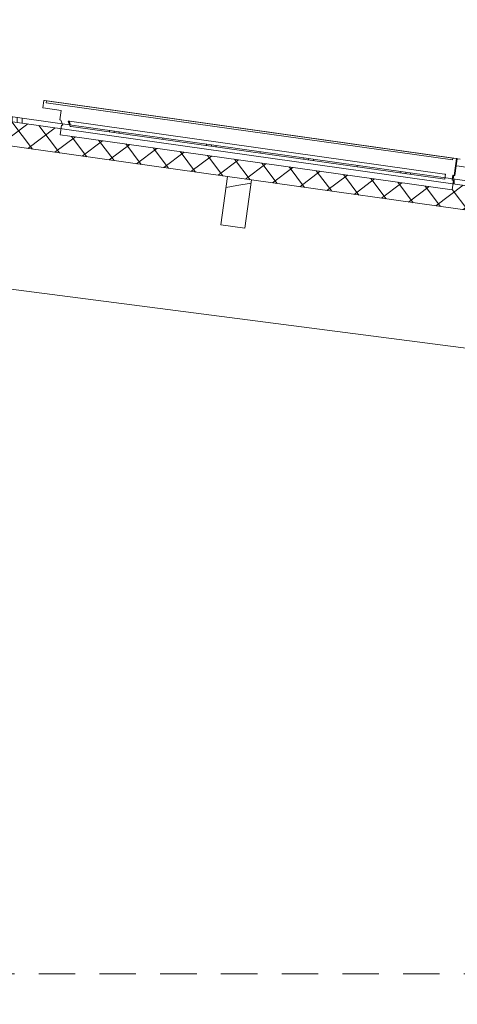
# Model space of a CAD drawing. Header units: metres. Extents: x -69 to 133, y -8 to 26.
# Tile 95 of 103: x 108.76 to 110.56, y 3.23 to 7.28. Entities that reach past the tile are written whole.
import ezdxf

# ---------------------------------------------------------------- set-up
doc = ezdxf.new("R2010")
doc.units = ezdxf.units.M
doc.header["$MEASUREMENT"] = 0
doc.linetypes.add('Öffnungslinie Tür Fenster', pattern=[0.23, 0.15, -0.08])
for name, color, linetype in [('20 Decke', 7, 'Continuous'), ('20 Träger', 7, 'Continuous'), ('30 Dachaufbau', 7, 'Continuous'), ('30 Dachkonstruktion massiv', 7, 'Continuous'), ('70 PV-Anlage', 7, 'Continuous'), ('94 Genehmigungsplanung Bemaßung', 7, 'Continuous')]:
    doc.layers.add(name, color=color, linetype=linetype)
doc.styles.add('ERSTELLTER_STIL_2', font='arial.ttf')
doc.dimstyles.new('ERSTELLTER_STIL__1', dxfattribs={"dimtxt": 0.25, "dimasz": 0.19, "dimexe": 0.18, "dimexo": 0.1, "dimgap": 0, "dimtad": 1, "dimzin": 0, "dimdsep": 46, "dimtxsty": 'ERSTELLTER_STIL_2', "dimblk": 'ARROWHEAD_6', "dimblk1": 'ARROWHEAD_6', "dimblk2": 'ARROWHEAD_6', "dimcen": 0.09, "dimclrd": 7, "dimclre": 7, "dimclrt": 7, "dimazin": 0, "dimtfac": 1, "dimtdec": 4, "dimtmove": 0, "dimatfit": 3, "dimfxl": 1, "dimtolj": 1, "dimtzin": 0, "dimarcsym": 0})
doc.dimstyles.new('ERSTELLTER_STIL__2', dxfattribs={"dimtxt": 0.25, "dimasz": 0.19, "dimexe": 0.18, "dimexo": 0.1, "dimgap": 0, "dimtad": 1, "dimtih": 1, "dimtoh": 1, "dimzin": 0, "dimdsep": 46, "dimtxsty": 'ERSTELLTER_STIL_2', "dimblk": 'ARROWHEAD_6', "dimblk1": 'ARROWHEAD_6', "dimblk2": 'ARROWHEAD_6', "dimcen": 0.09, "dimclrd": 7, "dimclre": 7, "dimclrt": 7, "dimazin": 0, "dimtfac": 1, "dimtdec": 4, "dimtmove": 0, "dimatfit": 3, "dimfxl": 1, "dimtolj": 1, "dimtzin": 0, "dimarcsym": 0})
pattern_1 = [(90, (-33214.83102, 0), (-0.4, 0), []), (90, (-33214.85102, 0), (-0.4, 0), []), (90, (-33214.87102, 0), (-0.4, 0), []), (90, (-33214.65102, 1), (-0.2, 0), [])]

# ---------------------------------------------------------------- blocks, each defined once
blk = doc.blocks.new('*X56', base_point=(-33214.851, 0))
at = {"layer": '30 Dachkonstruktion massiv', "color": 98, "linetype": 'Continuous', "lineweight": 13, "true_color": 0x000100}
for p, q in [((109.6532, 6.5952), (109.6093, 6.5878)), ((109.7127, 6.6052), (109.6532, 6.5952))]:
    blk.add_line(p, q, dxfattribs=at)
blk = doc.blocks.new('*D76', base_point=(-33214.851, 0))
at = {"layer": '94 Genehmigungsplanung Bemaßung', "color": 7, "linetype": 'Continuous', "lineweight": 13}
for p, q in [((98.4284, 9.0585), (98.4284, 9.4335)), ((114.2584, 9.0585), (114.2584, 9.4335)), ((98.5284, 9.346), (98.3284, 9.146)), ((114.1584, 9.146), (114.3584, 9.346)), ((98.2784, 9.246), (98.4284, 9.246)), ((98.4284, 9.246), (114.2584, 9.246)), ((114.2584, 9.246), (114.4084, 9.246))]:
    blk.add_line(p, q, dxfattribs=at)
at = {"layer": '94 Genehmigungsplanung Bemaßung', "color": 7, "lineweight": 13, "insert": (105.9144, 9.296), "char_height": 0.25, "attachment_point": 7, "style": 'ERSTELLTER_STIL_2'}
blk.add_mtext('\\A1;{\\pql;\\fArial|b0|i0|c0|p0;\\W1.000000;15,83}', dxfattribs=at)
blk = doc.blocks.new('ARROWHEAD_6')
at = {"color": 0, "linetype": 'Continuous', "lineweight": 0}
for p, q in [((-0.5, -0.5), (0.5, 0.5)), ((0, 0), (-1, 0))]:
    blk.add_line(p, q, dxfattribs=at)
blk = doc.blocks.new('*D79', base_point=(-33214.851, 0))
at = {"layer": '94 Genehmigungsplanung Bemaßung', "color": 7, "linetype": 'Continuous', "lineweight": 13}
for p, q in [((106.3384, 8.2585), (106.3384, 8.6335)), ((114.248, 8.2585), (114.248, 8.6335)), ((106.4384, 8.546), (106.2384, 8.346)), ((114.148, 8.346), (114.348, 8.546)), ((106.3384, 8.446), (114.248, 8.446)), ((114.248, 8.446), (114.398, 8.446))]:
    blk.add_line(p, q, dxfattribs=at)
at = {"layer": '94 Genehmigungsplanung Bemaßung', "color": 7, "lineweight": 13, "insert": (109.9595, 8.496), "char_height": 0.25, "attachment_point": 7, "style": 'ERSTELLTER_STIL_2'}
blk.add_mtext('\\A1;{\\pql;\\fArial|b0|i0|c0|p0;\\W1.000000;7,91}', dxfattribs=at)
blk = doc.blocks.new('*D86', base_point=(-33214.851, 0))
at = {"layer": '94 Genehmigungsplanung Bemaßung', "color": 7, "linetype": 'Continuous', "lineweight": 13}
for p, q in [((104.5553, 3.45), (104.7553, 3.25)), ((104.6553, 2.26), (104.6553, 3.35)), ((104.5553, 2.36), (104.7553, 2.16)), ((104.8428, 2.26), (104.4678, 2.26))]:
    blk.add_line(p, q, dxfattribs=at)
at = {"layer": '94 Genehmigungsplanung Bemaßung', "color": 7, "lineweight": 13, "insert": (104.6053, 2.4714), "char_height": 0.25, "attachment_point": 7, "rotation": 90, "style": 'ERSTELLTER_STIL_2'}
blk.add_mtext('\\A1;{\\pql;\\fArial|b0|i0|c0|p0;\\W1.000000;1,09}', dxfattribs=at)
blk = doc.blocks.new('*D87', base_point=(-33214.851, 0))
at = {"layer": '94 Genehmigungsplanung Bemaßung', "color": 7, "linetype": 'Continuous', "lineweight": 13}
for p, q in [((104.6553, 5.86), (104.6553, 6.01)), ((104.7553, 5.76), (104.5553, 5.96)), ((104.8428, 5.86), (104.4678, 5.86)), ((104.6553, 3.35), (104.6553, 5.86)), ((104.5553, 3.45), (104.7553, 3.25)), ((104.8428, 3.35), (104.4678, 3.35)), ((104.6553, 2.26), (104.6553, 3.35))]:
    blk.add_line(p, q, dxfattribs=at)
at = {"layer": '94 Genehmigungsplanung Bemaßung', "color": 7, "lineweight": 13, "insert": (104.6053, 4.2713), "char_height": 0.25, "attachment_point": 7, "rotation": 90, "style": 'ERSTELLTER_STIL_2'}
blk.add_mtext('\\A1;{\\pql;\\fArial|b0|i0|c0|p0;\\W1.000000;2,51}', dxfattribs=at)

msp = doc.modelspace()

# ---------------------------------------------------------------- hatches: boundary and pattern name
at = {"layer": '30 Dachaufbau', "linetype": 'Continuous', "lineweight": 13, "true_color": 0x000100}
h = msp.add_hatch(dxfattribs=at)
h.set_pattern_fill('Metall__Zinkblech_0001', color=98, style=0, pattern_type=2)
h.set_pattern_definition(pattern_1)
h.paths.add_polyline_path([(106.3384, 7.2143), (106.3384, 7.1941), (108.93, 6.8299), (108.932, 6.8442), (108.9368, 6.8435), (108.9346, 6.8494)])
at = {"layer": '30 Dachaufbau', "linetype": 'Continuous', "lineweight": 18}
h = msp.add_hatch(dxfattribs=at)
h.set_pattern_fill('Dämmung__hart_1_0001', color=8, style=0, pattern_type=2)
h.set_pattern_definition([(37, (-33214.85102, 0), (-0.04814520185, 0.0638908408), []), (127, (-33214.85102, 0), (0.0638908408, 0.04814520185), [])])
h.paths.add_polyline_path([(106.3384, 7.0931), (114.7965, 5.9044), (114.8104, 6.0035), (113.9501, 6.1244), (113.9466, 6.099), (112.333, 6.3258), (112.3366, 6.3511), (112.2469, 6.3637), (112.2433, 6.3384), (110.6297, 6.5652), (110.6333, 6.5905), (110.5436, 6.6031), (110.54, 6.5778), (108.9265, 6.8046), (108.93, 6.8299), (106.3384, 7.1941)])
at = {"layer": '30 Dachaufbau', "linetype": 'Continuous', "lineweight": 13, "true_color": 0x000100}
h = msp.add_hatch(dxfattribs=at)
h.set_pattern_fill('Metall__Zinkblech_0001', color=98, style=0, pattern_type=2)
h.set_pattern_definition(pattern_1)
h.paths.add_polyline_path([(108.9648, 6.8452), (108.9669, 6.8393), (110.5109, 6.6223), (110.5117, 6.6278)])
h = msp.add_hatch(dxfattribs=at)
h.set_pattern_fill('Metall__Zinkblech_0001', color=98, style=0, pattern_type=2)
h.set_pattern_definition(pattern_1)
h.paths.add_polyline_path([(110.5414, 6.6236), (110.5407, 6.6181), (110.5456, 6.6174), (110.5436, 6.6031), (110.6333, 6.5905), (110.6353, 6.6048), (110.64, 6.6041), (110.6379, 6.6101)])

# ---------------------------------------------------------------- linework, layer by layer
at = {"layer": '20 Decke', "color": 7, "linetype": 'Öffnungslinie Tür Fenster', "lineweight": 13}
msp.add_line((99.0884, 3.35), (113.5522, 3.35), dxfattribs=at)
at = {"layer": '20 Träger', "color": 7, "linetype": 'Continuous', "lineweight": 18}
msp.add_line((106.3384, 6.4774), (113.5884, 5.5396), dxfattribs=at)
at = {"layer": '30 Dachaufbau', "color": 7, "linetype": 'Continuous', "lineweight": 13}
for p, q in [((106.3384, 7.2143), (114.8132, 6.0233)), ((106.3384, 7.1941), (114.8104, 6.0035)), ((108.6649, 6.7662), (109.6156, 6.6326)), ((109.6156, 6.6326), (109.7146, 6.6186)), ((109.7146, 6.6186), (110.6653, 6.485))]:
    msp.add_line(p, q, dxfattribs=at)
at = {"layer": '30 Dachkonstruktion massiv', "color": 7, "linetype": 'Continuous', "lineweight": 13}
for p, q in [((109.6156, 6.6326), (109.5878, 6.4345)), ((109.7146, 6.6186), (109.6868, 6.4206)), ((109.5878, 6.4345), (109.6868, 6.4206))]:
    msp.add_line(p, q, dxfattribs=at)
at = {"layer": '70 PV-Anlage', "color": 7, "linetype": 'Continuous', "lineweight": 13}
for p, q in [((108.8583, 6.9454), (108.8542, 6.9157)), ((108.8583, 6.9454), (108.8584, 6.9454)), ((108.8583, 6.9454), (108.8697, 6.9438)), ((108.8584, 6.9454), (108.8698, 6.9438)), ((108.8584, 6.9454), (108.8586, 6.9454)), ((108.8586, 6.9454), (108.8699, 6.9438)), ((108.8586, 6.9454), (108.8587, 6.9454)), ((108.8587, 6.9454), (108.87, 6.9438)), ((108.8587, 6.9454), (108.8588, 6.9454)), ((108.8588, 6.9454), (108.8702, 6.9438)), ((108.8588, 6.9454), (108.8589, 6.9454)), ((108.8589, 6.9454), (108.8703, 6.9438)), ((108.8589, 6.9454), (108.859, 6.9454)), ((108.859, 6.9454), (108.8704, 6.9438)), ((108.859, 6.9454), (108.8591, 6.9454)), ((108.8591, 6.9454), (108.8705, 6.9438)), ((108.8591, 6.9454), (108.8592, 6.9454)), ((108.8592, 6.9454), (108.8706, 6.9438)), ((108.8592, 6.9454), (108.8593, 6.9454)), ((108.8593, 6.9454), (108.8707, 6.9438)), ((108.8593, 6.9454), (108.8594, 6.9454)), ((108.8594, 6.9454), (108.8708, 6.9438)), ((108.8594, 6.9454), (108.8595, 6.9454)), ((108.8595, 6.9454), (108.8709, 6.9438)), ((108.8595, 6.9454), (108.8596, 6.9454)), ((108.8596, 6.9454), (108.871, 6.9438)), ((108.8596, 6.9454), (108.8597, 6.9454)), ((108.8597, 6.9454), (108.8711, 6.9438)), ((108.8597, 6.9454), (108.8599, 6.9454)), ((108.8599, 6.9454), (108.8712, 6.9438)), ((108.8599, 6.9454), (108.86, 6.9454)), ((108.86, 6.9454), (108.8714, 6.9438)), ((108.86, 6.9454), (108.8601, 6.9454)), ((108.8601, 6.9454), (108.8715, 6.9438)), ((108.8601, 6.9454), (108.8602, 6.9454)), ((108.8602, 6.9454), (108.8716, 6.9438)), ((108.8602, 6.9454), (108.8603, 6.9454)), ((108.8603, 6.9454), (108.8717, 6.9438)), ((108.8603, 6.9454), (108.8604, 6.9454)), ((108.8604, 6.9454), (108.8718, 6.9438)), ((108.8604, 6.9454), (108.8605, 6.9454)), ((108.8605, 6.9454), (108.8719, 6.9438)), ((108.8605, 6.9454), (108.8606, 6.9454)), ((108.8606, 6.9454), (108.872, 6.9438)), ((108.8606, 6.9454), (108.8607, 6.9454)), ((108.8607, 6.9454), (108.8721, 6.9438)), ((108.8607, 6.9454), (108.8608, 6.9454)), ((108.8608, 6.9454), (108.8722, 6.9438)), ((108.8608, 6.9454), (108.8609, 6.9454)), ((108.8609, 6.9454), (108.8723, 6.9438)), ((108.8609, 6.9454), (108.861, 6.9454)), ((108.861, 6.9454), (108.8724, 6.9438)), ((108.861, 6.9454), (108.8612, 6.9454)), ((108.8612, 6.9454), (108.8725, 6.9438)), ((108.8612, 6.9454), (108.8613, 6.9454)), ((108.8613, 6.9454), (108.8727, 6.9438)), ((108.8613, 6.9454), (108.8614, 6.9454)), ((108.8614, 6.9454), (108.8728, 6.9438)), ((108.8614, 6.9454), (108.8615, 6.9454)), ((108.8615, 6.9454), (108.8729, 6.9438)), ((108.8615, 6.9454), (108.8616, 6.9454)), ((108.8616, 6.9454), (108.873, 6.9438)), ((108.8616, 6.9454), (108.8617, 6.9454)), ((108.8617, 6.9454), (108.8731, 6.9438)), ((108.8617, 6.9454), (108.8618, 6.9454)), ((108.8618, 6.9454), (108.8732, 6.9438)), ((108.8697, 6.9438), (108.8687, 6.9364)), ((108.8687, 6.9364), (110.5422, 6.7012)), ((110.5433, 6.7086), (108.8697, 6.9438)), ((108.8698, 6.9438), (108.8697, 6.9438)), ((110.5434, 6.7086), (108.8698, 6.9438)), ((108.8699, 6.9438), (108.8698, 6.9438)), ((110.5435, 6.7086), (108.8699, 6.9438)), ((108.87, 6.9438), (108.8699, 6.9438)), ((110.5436, 6.7086), (108.87, 6.9438)), ((108.8702, 6.9438), (108.8701, 6.9438)), ((110.5437, 6.7086), (108.8702, 6.9438)), ((108.8703, 6.9438), (108.8702, 6.9438)), ((110.5438, 6.7086), (108.8703, 6.9438)), ((108.8704, 6.9438), (108.8703, 6.9438)), ((110.5439, 6.7086), (108.8704, 6.9438)), ((108.8705, 6.9438), (108.8704, 6.9438)), ((110.544, 6.7086), (108.8705, 6.9438)), ((108.8706, 6.9438), (108.8705, 6.9438)), ((110.5441, 6.7086), (108.8706, 6.9438)), ((108.8707, 6.9438), (108.8706, 6.9438)), ((110.5443, 6.7086), (108.8707, 6.9438)), ((108.8708, 6.9438), (108.8707, 6.9438)), ((110.5444, 6.7086), (108.8708, 6.9438)), ((108.8709, 6.9438), (108.8708, 6.9438)), ((110.5445, 6.7086), (108.8709, 6.9438)), ((108.871, 6.9438), (108.8709, 6.9438)), ((110.5446, 6.7086), (108.871, 6.9438)), ((108.8711, 6.9438), (108.871, 6.9438)), ((110.5447, 6.7086), (108.8711, 6.9438)), ((108.8712, 6.9438), (108.8711, 6.9438)), ((110.5448, 6.7086), (108.8712, 6.9438)), ((108.8714, 6.9438), (108.8712, 6.9438)), ((110.5449, 6.7086), (108.8714, 6.9438)), ((108.8715, 6.9438), (108.8714, 6.9438)), ((110.545, 6.7086), (108.8715, 6.9438)), ((108.8716, 6.9438), (108.8715, 6.9438)), ((110.5451, 6.7086), (108.8716, 6.9438)), ((108.8717, 6.9438), (108.8716, 6.9438)), ((110.5452, 6.7086), (108.8717, 6.9438)), ((108.8718, 6.9438), (108.8717, 6.9438)), ((110.5453, 6.7086), (108.8718, 6.9438)), ((108.8719, 6.9438), (108.8718, 6.9438)), ((110.5454, 6.7086), (108.8719, 6.9438)), ((108.872, 6.9438), (108.8719, 6.9438)), ((110.5456, 6.7086), (108.872, 6.9438)), ((108.8721, 6.9438), (108.872, 6.9438)), ((110.5457, 6.7086), (108.8721, 6.9438)), ((108.8722, 6.9438), (108.8721, 6.9438)), ((110.5458, 6.7086), (108.8722, 6.9438)), ((108.8723, 6.9438), (108.8722, 6.9438)), ((110.5459, 6.7086), (108.8723, 6.9438)), ((108.8724, 6.9438), (108.8723, 6.9438)), ((110.546, 6.7086), (108.8724, 6.9438)), ((108.8725, 6.9438), (108.8724, 6.9438)), ((110.5461, 6.7086), (108.8725, 6.9438)), ((108.8727, 6.9438), (108.8725, 6.9438)), ((110.5462, 6.7086), (108.8727, 6.9438)), ((108.8728, 6.9438), (108.8727, 6.9438)), ((110.5463, 6.7086), (108.8728, 6.9438)), ((108.8729, 6.9438), (108.8728, 6.9438)), ((110.5464, 6.7086), (108.8729, 6.9438)), ((108.873, 6.9438), (108.8729, 6.9438)), ((110.5465, 6.7086), (108.873, 6.9438)), ((108.8731, 6.9438), (108.873, 6.9438)), ((110.5466, 6.7086), (108.8731, 6.9438)), ((108.8732, 6.9438), (108.8731, 6.9438)), ((110.5467, 6.7086), (108.8732, 6.9438)), ((108.9299, 6.9051), (108.9243, 6.8654)), ((108.9243, 6.8654), (108.9291, 6.8648)), ((108.9291, 6.8648), (108.9368, 6.8435)), ((108.9592, 6.8605), (108.9669, 6.8393)), ((108.9593, 6.8605), (108.9649, 6.8452)), ((108.9595, 6.8605), (108.965, 6.8452)), ((108.9596, 6.8605), (108.9651, 6.8452)), ((108.9597, 6.8605), (108.9652, 6.8451)), ((108.9598, 6.8605), (108.9654, 6.8451)), ((108.9599, 6.8604), (108.9655, 6.8451)), ((108.96, 6.8604), (108.9656, 6.8451)), ((108.9601, 6.8604), (108.9657, 6.8451)), ((108.9603, 6.8604), (108.9658, 6.8451)), ((108.9604, 6.8604), (108.9659, 6.845)), ((108.9605, 6.8604), (108.966, 6.845)), ((108.9606, 6.8603), (108.9661, 6.845)), ((108.9607, 6.8603), (108.9663, 6.845)), ((108.9608, 6.8603), (108.9664, 6.845)), ((108.9609, 6.8603), (108.9665, 6.845)), ((108.9611, 6.8603), (108.9666, 6.8449)), ((108.9612, 6.8603), (108.9667, 6.8449)), ((108.9613, 6.8603), (108.9668, 6.8449)), ((108.9614, 6.8602), (108.9669, 6.8449)), ((108.9615, 6.8602), (108.9671, 6.8449)), ((108.9616, 6.8602), (108.9672, 6.8449)), ((108.9617, 6.8602), (108.9673, 6.8449)), ((108.9619, 6.8602), (108.9674, 6.8448)), ((108.962, 6.8602), (108.9675, 6.8448)), ((108.9621, 6.8601), (108.9676, 6.8448)), ((108.9622, 6.8601), (108.9677, 6.8448)), ((108.9623, 6.8601), (108.9679, 6.8448)), ((108.9624, 6.8601), (108.968, 6.8448)), ((108.9625, 6.8601), (108.9681, 6.8447)), ((108.9627, 6.8601), (108.9682, 6.8447)), ((108.9628, 6.86), (108.9683, 6.8447)), ((108.9629, 6.86), (108.9684, 6.8447)), ((108.932, 6.8442), (108.9265, 6.8046)), ((108.932, 6.8442), (108.9368, 6.8435)), ((108.9649, 6.8452), (108.9649, 6.8452)), ((108.9649, 6.8452), (108.9649, 6.8452)), ((108.9649, 6.8452), (108.9649, 6.8452)), ((108.965, 6.8452), (108.965, 6.8452)), ((108.965, 6.8452), (108.965, 6.8452)), ((108.965, 6.8452), (108.965, 6.8452)), ((108.9651, 6.8452), (108.9651, 6.8452)), ((108.9651, 6.8452), (108.9651, 6.8452)), ((108.9651, 6.8452), (108.9651, 6.8452)), ((108.9652, 6.8451), (108.9652, 6.8451)), ((108.9652, 6.8451), (108.9652, 6.8451)), ((108.9652, 6.8451), (108.9652, 6.8451)), ((108.9654, 6.8451), (108.9654, 6.8451)), ((108.9654, 6.8451), (108.9654, 6.8451)), ((108.9654, 6.8451), (108.9654, 6.8451)), ((108.9655, 6.8451), (108.9655, 6.8451)), ((108.9655, 6.8451), (108.9655, 6.8451)), ((108.9655, 6.8451), (108.9655, 6.8451)), ((108.9656, 6.8451), (108.9656, 6.8451)), ((108.9656, 6.8451), (108.9656, 6.8451)), ((108.9656, 6.8451), (108.9656, 6.8451)), ((108.9657, 6.8451), (108.9657, 6.8451)), ((108.9657, 6.8451), (108.9657, 6.8451)), ((108.9657, 6.8451), (108.9657, 6.8451)), ((108.9658, 6.8451), (108.9658, 6.8451)), ((108.9658, 6.8451), (108.9658, 6.8451)), ((108.9658, 6.8451), (108.9658, 6.8451)), ((108.9659, 6.845), (108.9659, 6.845)), ((108.9659, 6.845), (108.9659, 6.845)), ((108.9659, 6.845), (108.9659, 6.845)), ((108.966, 6.845), (108.966, 6.845)), ((108.966, 6.845), (108.966, 6.845)), ((108.966, 6.845), (108.966, 6.845)), ((108.9662, 6.845), (108.9662, 6.845)), ((108.9662, 6.845), (108.9662, 6.845)), ((108.9662, 6.845), (108.9662, 6.845)), ((108.9663, 6.845), (108.9663, 6.845)), ((108.9663, 6.845), (108.9663, 6.845)), ((108.9663, 6.845), (108.9663, 6.845)), ((108.9664, 6.845), (108.9664, 6.845)), ((108.9664, 6.845), (108.9664, 6.845)), ((108.9664, 6.845), (108.9664, 6.845)), ((108.9665, 6.845), (108.9665, 6.845)), ((108.9665, 6.845), (108.9665, 6.845)), ((108.9665, 6.845), (108.9665, 6.845)), ((108.9666, 6.8449), (108.9666, 6.8449)), ((108.9666, 6.8449), (108.9666, 6.8449)), ((108.9666, 6.8449), (108.9666, 6.8449)), ((108.9667, 6.8449), (108.9667, 6.8449)), ((108.9667, 6.8449), (108.9667, 6.8449)), ((108.9667, 6.8449), (108.9667, 6.8449)), ((108.9668, 6.8449), (108.9668, 6.8449)), ((108.9668, 6.8449), (108.9668, 6.8449)), ((108.9668, 6.8449), (108.9668, 6.8449)), ((108.967, 6.8449), (108.967, 6.8449)), ((108.967, 6.8449), (108.967, 6.8449)), ((108.967, 6.8449), (108.967, 6.8449)), ((108.9671, 6.8449), (108.9671, 6.8449)), ((108.9671, 6.8449), (108.9671, 6.8449)), ((108.9671, 6.8449), (108.9671, 6.8449)), ((108.9672, 6.8449), (108.9672, 6.8449)), ((108.9672, 6.8449), (108.9672, 6.8449)), ((108.9672, 6.8449), (108.9672, 6.8449)), ((108.9673, 6.8449), (108.9673, 6.8449)), ((108.9673, 6.8449), (108.9673, 6.8449)), ((108.9673, 6.8449), (108.9673, 6.8449)), ((108.9674, 6.8448), (108.9674, 6.8448)), ((108.9674, 6.8448), (108.9674, 6.8448)), ((108.9674, 6.8448), (108.9674, 6.8448)), ((108.9675, 6.8448), (108.9675, 6.8448)), ((108.9675, 6.8448), (108.9675, 6.8448)), ((108.9675, 6.8448), (108.9675, 6.8448)), ((108.9676, 6.8448), (108.9676, 6.8448)), ((108.9676, 6.8448), (108.9676, 6.8448)), ((108.9676, 6.8448), (108.9676, 6.8448)), ((108.9678, 6.8448), (108.9678, 6.8448)), ((108.9678, 6.8448), (108.9678, 6.8448)), ((108.9678, 6.8448), (108.9678, 6.8448)), ((108.9679, 6.8448), (108.9679, 6.8448)), ((108.9679, 6.8448), (108.9679, 6.8448)), ((108.9679, 6.8448), (108.9679, 6.8448)), ((108.968, 6.8448), (108.968, 6.8448)), ((108.968, 6.8448), (108.968, 6.8448)), ((108.968, 6.8448), (108.968, 6.8448)), ((108.9681, 6.8447), (108.9681, 6.8447)), ((108.9681, 6.8447), (108.9681, 6.8447)), ((108.9681, 6.8447), (108.9681, 6.8447)), ((108.9682, 6.8447), (108.9682, 6.8447)), ((108.9682, 6.8447), (108.9682, 6.8447)), ((108.9682, 6.8447), (108.9682, 6.8447)), ((108.9683, 6.8447), (108.9683, 6.8447)), ((108.9683, 6.8447), (108.9683, 6.8447)), ((108.9683, 6.8447), (108.9683, 6.8447)), ((108.9684, 6.8447), (108.9684, 6.8447)), ((110.5433, 6.7086), (110.5422, 6.7012)), ((110.5433, 6.7086), (110.5434, 6.7086)), ((110.5433, 6.7086), (110.5581, 6.7065)), ((110.5434, 6.7086), (110.5582, 6.7065)), ((110.5434, 6.7086), (110.5435, 6.7086)), ((110.5435, 6.7086), (110.5583, 6.7065)), ((110.5435, 6.7086), (110.5436, 6.7086)), ((110.5436, 6.7086), (110.5585, 6.7065)), ((110.5436, 6.7086), (110.5437, 6.7086)), ((110.5437, 6.7086), (110.5586, 6.7065)), ((110.5437, 6.7086), (110.5438, 6.7086)), ((110.5438, 6.7086), (110.5587, 6.7065)), ((110.5438, 6.7086), (110.5439, 6.7086)), ((110.5439, 6.7086), (110.5588, 6.7065)), ((110.5439, 6.7086), (110.544, 6.7086)), ((110.544, 6.7086), (110.5589, 6.7065)), ((110.544, 6.7086), (110.5441, 6.7086)), ((110.5441, 6.7086), (110.559, 6.7065)), ((110.5441, 6.7086), (110.5443, 6.7086)), ((110.5443, 6.7086), (110.5591, 6.7065)), ((110.5443, 6.7086), (110.5444, 6.7086)), ((110.5444, 6.7086), (110.5592, 6.7065)), ((110.5444, 6.7086), (110.5445, 6.7086)), ((110.5445, 6.7086), (110.5593, 6.7065)), ((110.5445, 6.7086), (110.5446, 6.7086)), ((110.5446, 6.7086), (110.5594, 6.7065)), ((110.5446, 6.7086), (110.5447, 6.7086)), ((110.5447, 6.7086), (110.5595, 6.7065)), ((110.5447, 6.7086), (110.5448, 6.7086)), ((110.5448, 6.7086), (110.5597, 6.7065)), ((110.5448, 6.7086), (110.5449, 6.7086)), ((110.5449, 6.7086), (110.5598, 6.7065)), ((110.5449, 6.7086), (110.545, 6.7086)), ((110.545, 6.7086), (110.5599, 6.7065)), ((110.545, 6.7086), (110.5451, 6.7086)), ((110.5451, 6.7086), (110.56, 6.7065)), ((110.5451, 6.7086), (110.5452, 6.7086)), ((110.5452, 6.7086), (110.5601, 6.7065)), ((110.5452, 6.7086), (110.5453, 6.7086)), ((110.5453, 6.7086), (110.5602, 6.7065)), ((110.5453, 6.7086), (110.5454, 6.7086)), ((110.5454, 6.7086), (110.5603, 6.7065)), ((110.5454, 6.7086), (110.5456, 6.7086)), ((110.5456, 6.7086), (110.5604, 6.7065)), ((110.5456, 6.7086), (110.5457, 6.7086)), ((110.5457, 6.7086), (110.5605, 6.7065)), ((110.5457, 6.7086), (110.5458, 6.7086)), ((110.5458, 6.7086), (110.5606, 6.7065)), ((110.5458, 6.7086), (110.5459, 6.7086)), ((110.5459, 6.7086), (110.5607, 6.7065)), ((110.5459, 6.7086), (110.546, 6.7086)), ((110.546, 6.7086), (110.5608, 6.7065)), ((110.546, 6.7086), (110.5461, 6.7086)), ((110.5461, 6.7086), (110.561, 6.7065)), ((110.5461, 6.7086), (110.5462, 6.7086)), ((110.5462, 6.7086), (110.5611, 6.7065)), ((110.5462, 6.7086), (110.5463, 6.7086)), ((110.5463, 6.7086), (110.5612, 6.7065)), ((110.5463, 6.7086), (110.5464, 6.7086)), ((110.5464, 6.7086), (110.5613, 6.7065)), ((110.5464, 6.7086), (110.5465, 6.7086)), ((110.5465, 6.7086), (110.5614, 6.7065)), ((110.5465, 6.7086), (110.5466, 6.7086)), ((110.5466, 6.7086), (110.5615, 6.7065)), ((110.5466, 6.7086), (110.5467, 6.7086)), ((110.5467, 6.7086), (110.5616, 6.7065)), ((110.5541, 6.6768), (110.5582, 6.7065)), ((110.5542, 6.6768), (110.5583, 6.7065)), ((110.5543, 6.6768), (110.5585, 6.7065)), ((110.5544, 6.6768), (110.5586, 6.7065)), ((110.5545, 6.6768), (110.5587, 6.7065)), ((110.5546, 6.6768), (110.5588, 6.7065)), ((110.5547, 6.6768), (110.5589, 6.7065)), ((110.5548, 6.6768), (110.559, 6.7065)), ((110.5549, 6.6768), (110.5591, 6.7065)), ((110.555, 6.6768), (110.5592, 6.7065)), ((110.5552, 6.6768), (110.5593, 6.7065)), ((110.5553, 6.6768), (110.5594, 6.7065)), ((110.5554, 6.6768), (110.5595, 6.7065)), ((110.5555, 6.6768), (110.5597, 6.7065)), ((110.5556, 6.6768), (110.5598, 6.7065)), ((110.5557, 6.6768), (110.5599, 6.7065)), ((110.5558, 6.6768), (110.56, 6.7065)), ((110.5559, 6.6768), (110.5601, 6.7065)), ((110.556, 6.6768), (110.5602, 6.7065)), ((110.5561, 6.6768), (110.5603, 6.7065)), ((110.5562, 6.6768), (110.5604, 6.7065)), ((110.5563, 6.6768), (110.5605, 6.7065)), ((110.5565, 6.6768), (110.5606, 6.7065)), ((110.5566, 6.6768), (110.5607, 6.7065)), ((110.5567, 6.6768), (110.5608, 6.7065)), ((110.5568, 6.6768), (110.561, 6.7065)), ((110.5569, 6.6768), (110.5611, 6.7065)), ((110.557, 6.6768), (110.5612, 6.7065)), ((110.5571, 6.6768), (110.5613, 6.7065)), ((110.5572, 6.6768), (110.5614, 6.7065)), ((110.5573, 6.6768), (110.5615, 6.7065)), ((110.5574, 6.6768), (110.5616, 6.7065)), ((110.5616, 6.706), (110.5574, 6.6763)), ((110.5582, 6.7065), (110.5581, 6.7065)), ((110.5583, 6.7065), (110.5582, 6.7065)), ((110.5585, 6.7065), (110.5583, 6.7065)), ((110.5586, 6.7065), (110.5585, 6.7065)), ((110.5587, 6.7065), (110.5586, 6.7065)), ((110.5588, 6.7065), (110.5587, 6.7065)), ((110.5589, 6.7065), (110.5588, 6.7065)), ((110.559, 6.7065), (110.5589, 6.7065)), ((110.5591, 6.7065), (110.559, 6.7065)), ((110.5592, 6.7065), (110.5591, 6.7065)), ((110.5593, 6.7065), (110.5592, 6.7065)), ((110.5594, 6.7065), (110.5593, 6.7065)), ((110.5595, 6.7065), (110.5594, 6.7065)), ((110.5597, 6.7065), (110.5595, 6.7065)), ((110.5598, 6.7065), (110.5597, 6.7065)), ((110.5599, 6.7065), (110.5598, 6.7065)), ((110.56, 6.7065), (110.5599, 6.7065)), ((110.5601, 6.7065), (110.56, 6.7065)), ((110.5602, 6.7065), (110.5601, 6.7065)), ((110.5603, 6.7065), (110.5602, 6.7065)), ((110.5604, 6.7065), (110.5603, 6.7065)), ((110.5605, 6.7065), (110.5604, 6.7065)), ((110.5606, 6.7065), (110.5605, 6.7065)), ((110.5607, 6.7065), (110.5606, 6.7065)), ((110.5608, 6.7065), (110.5607, 6.7065)), ((110.561, 6.7065), (110.5608, 6.7065)), ((110.5611, 6.7065), (110.561, 6.7065)), ((110.5612, 6.7065), (110.5611, 6.7065)), ((110.5613, 6.7065), (110.5612, 6.7065)), ((110.5614, 6.7065), (110.5613, 6.7065)), ((110.5615, 6.7065), (110.5614, 6.7065)), ((110.5616, 6.7065), (110.5615, 6.7065)), ((110.5616, 6.706), (110.5617, 6.706)), ((110.5616, 6.706), (110.573, 6.7044)), ((110.5617, 6.706), (110.5731, 6.7044)), ((110.5485, 6.6372), (110.5541, 6.6768)), ((110.5486, 6.6372), (110.5542, 6.6768)), ((110.5487, 6.6372), (110.5543, 6.6768)), ((110.5488, 6.6372), (110.5544, 6.6768)), ((110.5489, 6.6372), (110.5545, 6.6768)), ((110.549, 6.6372), (110.5546, 6.6768)), ((110.5491, 6.6372), (110.5547, 6.6768)), ((110.5493, 6.6372), (110.5548, 6.6768)), ((110.5494, 6.6372), (110.5549, 6.6768)), ((110.5495, 6.6372), (110.555, 6.6768)), ((110.5496, 6.6372), (110.5552, 6.6768)), ((110.5497, 6.6372), (110.5553, 6.6768)), ((110.5498, 6.6372), (110.5554, 6.6768)), ((110.5499, 6.6372), (110.5555, 6.6768)), ((110.55, 6.6372), (110.5556, 6.6768)), ((110.5501, 6.6372), (110.5557, 6.6768)), ((110.5502, 6.6372), (110.5558, 6.6768)), ((110.5503, 6.6372), (110.5559, 6.6768)), ((110.5505, 6.6372), (110.556, 6.6768)), ((110.5506, 6.6372), (110.5561, 6.6768)), ((110.5507, 6.6372), (110.5562, 6.6768)), ((110.5508, 6.6372), (110.5563, 6.6768)), ((110.5509, 6.6372), (110.5565, 6.6768)), ((110.551, 6.6372), (110.5566, 6.6768)), ((110.5511, 6.6372), (110.5567, 6.6768)), ((110.5512, 6.6372), (110.5568, 6.6768)), ((110.5513, 6.6372), (110.5569, 6.6768)), ((110.5514, 6.6372), (110.557, 6.6768)), ((110.5515, 6.6372), (110.5571, 6.6768)), ((110.5516, 6.6372), (110.5572, 6.6768)), ((110.5518, 6.6372), (110.5573, 6.6768)), ((110.5519, 6.6372), (110.5574, 6.6768)), ((110.5541, 6.6768), (110.554, 6.6768)), ((110.5542, 6.6768), (110.5541, 6.6768)), ((110.5543, 6.6768), (110.5542, 6.6768)), ((110.5544, 6.6768), (110.5543, 6.6768)), ((110.5545, 6.6768), (110.5544, 6.6768)), ((110.5546, 6.6768), (110.5545, 6.6768)), ((110.5547, 6.6768), (110.5546, 6.6768)), ((110.5548, 6.6768), (110.5547, 6.6768)), ((110.5549, 6.6768), (110.5548, 6.6768)), ((110.555, 6.6768), (110.5549, 6.6768)), ((110.5552, 6.6768), (110.555, 6.6768)), ((110.5553, 6.6768), (110.5552, 6.6768)), ((110.5554, 6.6768), (110.5553, 6.6768)), ((110.5555, 6.6768), (110.5554, 6.6768)), ((110.5556, 6.6768), (110.5555, 6.6768)), ((110.5557, 6.6768), (110.5556, 6.6768)), ((110.5558, 6.6768), (110.5557, 6.6768)), ((110.5559, 6.6768), (110.5558, 6.6768)), ((110.556, 6.6768), (110.5559, 6.6768)), ((110.5561, 6.6768), (110.556, 6.6768)), ((110.5562, 6.6768), (110.5561, 6.6768)), ((110.5563, 6.6768), (110.5562, 6.6768)), ((110.5565, 6.6768), (110.5563, 6.6768)), ((110.5566, 6.6768), (110.5565, 6.6768)), ((110.5567, 6.6768), (110.5566, 6.6768)), ((110.5568, 6.6768), (110.5567, 6.6768)), ((110.5569, 6.6768), (110.5568, 6.6768)), ((110.557, 6.6768), (110.5569, 6.6768)), ((110.5571, 6.6768), (110.557, 6.6768)), ((110.5572, 6.6768), (110.5571, 6.6768)), ((110.5573, 6.6768), (110.5572, 6.6768)), ((110.5574, 6.6768), (110.5573, 6.6768)), ((110.5137, 6.6421), (110.5109, 6.6223)), ((110.5456, 6.6174), (110.54, 6.5778)), ((110.5434, 6.6379), (110.5407, 6.6181)), ((110.5407, 6.6181), (110.5456, 6.6174)), ((110.5435, 6.6379), (110.5415, 6.6236)), ((110.5415, 6.6236), (110.5415, 6.6236)), ((110.5415, 6.6236), (110.5415, 6.6236)), ((110.5415, 6.6236), (110.5415, 6.6236)), ((110.5436, 6.6379), (110.5416, 6.6236)), ((110.5416, 6.6236), (110.5416, 6.6236)), ((110.5416, 6.6236), (110.5416, 6.6236)), ((110.5416, 6.6236), (110.5416, 6.6236)), ((110.5438, 6.6378), (110.5417, 6.6236)), ((110.5418, 6.6236), (110.5418, 6.6236)), ((110.5418, 6.6236), (110.5418, 6.6236)), ((110.5418, 6.6236), (110.5418, 6.6236)), ((110.5439, 6.6378), (110.5419, 6.6236)), ((110.5419, 6.6236), (110.5419, 6.6236)), ((110.5419, 6.6236), (110.5419, 6.6236)), ((110.5419, 6.6236), (110.5419, 6.6236)), ((110.544, 6.6378), (110.542, 6.6235)), ((110.542, 6.6235), (110.542, 6.6235)), ((110.542, 6.6235), (110.542, 6.6235)), ((110.542, 6.6235), (110.542, 6.6235)), ((110.5441, 6.6378), (110.5421, 6.6235)), ((110.5421, 6.6235), (110.5421, 6.6235)), ((110.5421, 6.6235), (110.5421, 6.6235)), ((110.5421, 6.6235), (110.5421, 6.6235)), ((110.5442, 6.6378), (110.5422, 6.6235)), ((110.5422, 6.6235), (110.5422, 6.6235)), ((110.5422, 6.6235), (110.5422, 6.6235)), ((110.5422, 6.6235), (110.5422, 6.6235)), ((110.5443, 6.6378), (110.5423, 6.6235)), ((110.5423, 6.6235), (110.5423, 6.6235)), ((110.5423, 6.6235), (110.5423, 6.6235)), ((110.5423, 6.6235), (110.5423, 6.6235)), ((110.5444, 6.6378), (110.5424, 6.6235)), ((110.5424, 6.6235), (110.5424, 6.6235)), ((110.5424, 6.6235), (110.5424, 6.6235)), ((110.5424, 6.6235), (110.5424, 6.6235)), ((110.5445, 6.6377), (110.5425, 6.6235)), ((110.5425, 6.6235), (110.5425, 6.6235)), ((110.5425, 6.6235), (110.5425, 6.6235)), ((110.5425, 6.6235), (110.5425, 6.6235)), ((110.5446, 6.6377), (110.5426, 6.6235)), ((110.5426, 6.6235), (110.5426, 6.6235)), ((110.5426, 6.6235), (110.5426, 6.6235)), ((110.5426, 6.6235), (110.5426, 6.6235)), ((110.5447, 6.6377), (110.5427, 6.6234)), ((110.5427, 6.6234), (110.5427, 6.6234)), ((110.5427, 6.6234), (110.5427, 6.6234)), ((110.5427, 6.6234), (110.5427, 6.6234)), ((110.5448, 6.6377), (110.5428, 6.6234)), ((110.5428, 6.6234), (110.5428, 6.6234)), ((110.5428, 6.6234), (110.5428, 6.6234)), ((110.5428, 6.6234), (110.5428, 6.6234)), ((110.5449, 6.6377), (110.5429, 6.6234)), ((110.5429, 6.6234), (110.5429, 6.6234)), ((110.5429, 6.6234), (110.5429, 6.6234)), ((110.5429, 6.6234), (110.5429, 6.6234)), ((110.545, 6.6377), (110.543, 6.6234)), ((110.543, 6.6234), (110.543, 6.6234)), ((110.543, 6.6234), (110.543, 6.6234)), ((110.543, 6.6234), (110.543, 6.6234)), ((110.5451, 6.6377), (110.5431, 6.6234)), ((110.5431, 6.6234), (110.5431, 6.6234)), ((110.5431, 6.6234), (110.5431, 6.6234)), ((110.5431, 6.6234), (110.5431, 6.6234)), ((110.5452, 6.6376), (110.5432, 6.6234)), ((110.5432, 6.6234), (110.5432, 6.6234)), ((110.5432, 6.6234), (110.5432, 6.6234)), ((110.5432, 6.6234), (110.5432, 6.6234)), ((110.5453, 6.6376), (110.5433, 6.6234)), ((110.5433, 6.6234), (110.5433, 6.6234)), ((110.5433, 6.6234), (110.5433, 6.6234)), ((110.5434, 6.6379), (110.5484, 6.6372)), ((110.5434, 6.6234), (110.5434, 6.6234)), ((110.5455, 6.6376), (110.5435, 6.6233)), ((110.5435, 6.6233), (110.5435, 6.6233)), ((110.5435, 6.6233), (110.5435, 6.6233)), ((110.5435, 6.6233), (110.5435, 6.6233)), ((110.5456, 6.6376), (110.5436, 6.6233)), ((110.5436, 6.6233), (110.5436, 6.6233)), ((110.5436, 6.6233), (110.5436, 6.6233)), ((110.5436, 6.6233), (110.5436, 6.6233)), ((110.5457, 6.6376), (110.5437, 6.6233)), ((110.5437, 6.6233), (110.5437, 6.6233)), ((110.5437, 6.6233), (110.5437, 6.6233)), ((110.5437, 6.6233), (110.5437, 6.6233)), ((110.5458, 6.6376), (110.5438, 6.6233)), ((110.5438, 6.6233), (110.5438, 6.6233)), ((110.5438, 6.6233), (110.5438, 6.6233)), ((110.5438, 6.6233), (110.5438, 6.6233)), ((110.5459, 6.6376), (110.5439, 6.6233)), ((110.5439, 6.6233), (110.5439, 6.6233)), ((110.5439, 6.6233), (110.5439, 6.6233)), ((110.5439, 6.6233), (110.5439, 6.6233)), ((110.546, 6.6375), (110.544, 6.6233)), ((110.544, 6.6233), (110.544, 6.6233)), ((110.544, 6.6233), (110.544, 6.6233)), ((110.544, 6.6233), (110.544, 6.6233)), ((110.5461, 6.6375), (110.5441, 6.6232)), ((110.5441, 6.6232), (110.5441, 6.6232)), ((110.5441, 6.6232), (110.5441, 6.6232)), ((110.5441, 6.6232), (110.5441, 6.6232)), ((110.5462, 6.6375), (110.5442, 6.6232)), ((110.5442, 6.6232), (110.5442, 6.6232)), ((110.5442, 6.6232), (110.5442, 6.6232)), ((110.5442, 6.6232), (110.5442, 6.6232)), ((110.5463, 6.6375), (110.5443, 6.6232)), ((110.5443, 6.6232), (110.5443, 6.6232)), ((110.5443, 6.6232), (110.5443, 6.6232)), ((110.5443, 6.6232), (110.5443, 6.6232)), ((110.5464, 6.6375), (110.5444, 6.6232)), ((110.5444, 6.6232), (110.5444, 6.6232)), ((110.5444, 6.6232), (110.5444, 6.6232)), ((110.5444, 6.6232), (110.5444, 6.6232)), ((110.5465, 6.6375), (110.5445, 6.6232)), ((110.5445, 6.6232), (110.5445, 6.6232)), ((110.5445, 6.6232), (110.5445, 6.6232)), ((110.5445, 6.6232), (110.5445, 6.6232)), ((110.5466, 6.6374), (110.5446, 6.6232)), ((110.5446, 6.6232), (110.5446, 6.6232)), ((110.5446, 6.6232), (110.5446, 6.6232)), ((110.5446, 6.6232), (110.5446, 6.6232)), ((110.5467, 6.6374), (110.5447, 6.6232)), ((110.5447, 6.6232), (110.5447, 6.6232)), ((110.5447, 6.6232), (110.5447, 6.6232)), ((110.5447, 6.6232), (110.5447, 6.6232)), ((110.5468, 6.6374), (110.5448, 6.6231)), ((110.5448, 6.6231), (110.5448, 6.6231)), ((110.5485, 6.6372), (110.5484, 6.6372)), ((110.5486, 6.6372), (110.5485, 6.6372)), ((110.5487, 6.6372), (110.5486, 6.6372)), ((110.5488, 6.6372), (110.5487, 6.6372)), ((110.5489, 6.6372), (110.5488, 6.6372)), ((110.549, 6.6372), (110.5489, 6.6372)), ((110.5491, 6.6372), (110.549, 6.6372)), ((110.5493, 6.6372), (110.5491, 6.6372)), ((110.5494, 6.6372), (110.5493, 6.6372)), ((110.5495, 6.6372), (110.5494, 6.6372)), ((110.5496, 6.6372), (110.5495, 6.6372)), ((110.5497, 6.6372), (110.5496, 6.6372)), ((110.5498, 6.6372), (110.5497, 6.6372)), ((110.5499, 6.6372), (110.5498, 6.6372)), ((110.55, 6.6372), (110.5499, 6.6372)), ((110.5501, 6.6372), (110.55, 6.6372)), ((110.5502, 6.6372), (110.5501, 6.6372)), ((110.5503, 6.6372), (110.5502, 6.6372)), ((110.5505, 6.6372), (110.5503, 6.6372)), ((110.5506, 6.6372), (110.5505, 6.6372)), ((110.5507, 6.6372), (110.5506, 6.6372)), ((110.5508, 6.6372), (110.5507, 6.6372)), ((110.5509, 6.6372), (110.5508, 6.6372)), ((110.551, 6.6372), (110.5509, 6.6372)), ((110.5511, 6.6372), (110.551, 6.6372)), ((110.5512, 6.6372), (110.5511, 6.6372)), ((110.5513, 6.6372), (110.5512, 6.6372)), ((110.5514, 6.6372), (110.5513, 6.6372)), ((110.5515, 6.6372), (110.5514, 6.6372)), ((110.5516, 6.6372), (110.5515, 6.6372)), ((110.5518, 6.6372), (110.5516, 6.6372)), ((110.5519, 6.6372), (110.5518, 6.6372))]:
    msp.add_line(p, q, dxfattribs=at)
at = {"layer": '70 PV-Anlage', "color": 7, "linetype": 'Continuous', "lineweight": 13, "flags": 128}
for points in [[(108.8542, 6.9157), (108.8655, 6.9141), (108.9299, 6.9051)], [(108.9592, 6.8605), (108.964, 6.8599), (110.5088, 6.6428), (110.5137, 6.6421)], [(108.9669, 6.8393), (108.9717, 6.8386), (110.5109, 6.6223)], [(108.9265, 6.8046), (108.9661, 6.799), (110.54, 6.5778)], [(110.5581, 6.7065), (110.554, 6.6768), (110.5484, 6.6372)], [(110.5574, 6.6763), (110.5688, 6.6747), (110.6332, 6.6657)]]:
    msp.add_lwpolyline(points, dxfattribs=at)

# ---------------------------------------------------------------- block references
at = {"layer": '30 Dachkonstruktion massiv', "lineweight": 0}
msp.add_blockref('*X56', (-33214.851, 0), dxfattribs=at)

# ---------------------------------------------------------------- dimensions: what is measured, and where the dimension line sits
at = {"layer": '94 Genehmigungsplanung Bemaßung', "color": 7, "linetype": 'Continuous', "lineweight": 13}
for base, p1, p2, picture, middle in [((114.2584, 9.246), (98.4284, 1.2), (114.2584, 5.8466), '*D76', (106.3331, 9.421)), ((114.248, 8.446), (106.3384, 7.0931), (114.248, 1.2), '*D79', (110.2831, 8.621))]:
    dim = msp.add_linear_dim(base=base, p1=p1, p2=p2, dimstyle='ERSTELLTER_STIL__2', dxfattribs=at)
    dim.commit()
    dim.dimension.update_dxf_attribs({"geometry": picture, "text_midpoint": middle, "dimtype": 160})
for base, p1, p2, picture, middle in [((104.6553, 5.86), (113.5884, 3.35), (105.5328, 5.86), '*D87', (104.4803, 4.595)), ((104.6553, 3.35), (105.5328, 2.26), (113.5884, 3.35), '*D86', (104.4803, 2.795))]:
    dim = msp.add_linear_dim(base=base, p1=p1, p2=p2, angle=90, dimstyle='ERSTELLTER_STIL__1', dxfattribs=at)
    dim.commit()
    dim.dimension.update_dxf_attribs({"geometry": picture, "text_midpoint": middle, "dimtype": 160, "text_rotation": 90})

doc.saveas('drawing.dxf')
